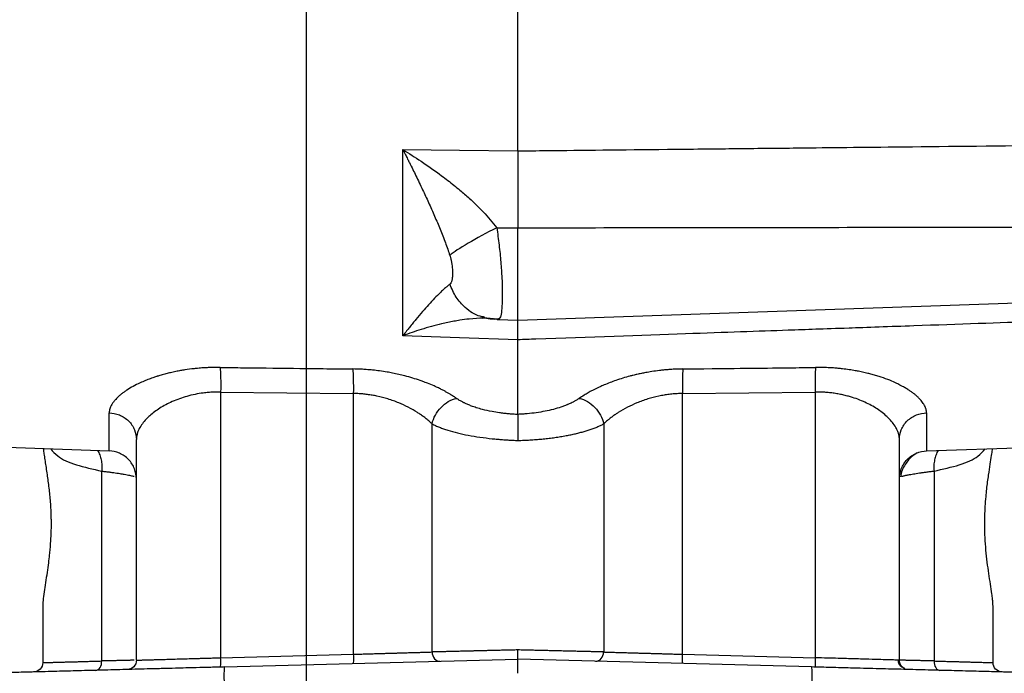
# Model space of a CAD drawing. Header units: inches. Extents: x 0.3 to 34.1, y 0.2 to 21.7.
# Tile 17 of 28: x 19.1 to 24.4, y 5 to 8.5. Entities that reach past the tile are written whole.
import ezdxf

# ---------------------------------------------------------------- set-up
doc = ezdxf.new("R2010")
doc.units = ezdxf.units.IN
doc.header["$MEASUREMENT"] = 0
doc.layers.add('SLD-0', color=7, linetype='Continuous', lineweight=25)
doc.styles.add('SLDTEXTSTYLE0', font='TXT', dxfattribs={"width": 0.75})
doc.dimstyles.new('SLDDIMSTYLE0', dxfattribs={"dimtxt": 0.125, "dimasz": 0.13, "dimexe": 0, "dimexo": 0.0625, "dimgap": 0.03125, "dimtad": 0, "dimtih": 1, "dimtoh": 1, "dimlfac": 0.8, "dimrnd": 1e-09, "dimzin": 12, "dimdsep": 46, "dimtxsty": 'SLDTEXTSTYLE0', "dimsah": 1, "dimcen": 0.09, "dimadec": 0, "dimazin": 3, "dimtfac": 1, "dimtofl": 0, "dimtmove": 0, "dimatfit": 3, "dimfxl": 1, "dimfrac": 2, "dimtolj": 1, "dimtzin": 12, "dimarcsym": 0})
doc.dimstyles.new('SLDDIMSTYLE1', dxfattribs={"dimtxt": 0.125, "dimasz": 0.13, "dimexe": 0, "dimexo": 0.0625, "dimgap": 0.03125, "dimtad": 0, "dimtih": 1, "dimtoh": 1, "dimlfac": 0.8, "dimrnd": 1e-09, "dimzin": 4, "dimdsep": 46, "dimtxsty": 'SLDTEXTSTYLE0', "dimsah": 1, "dimcen": 0.09, "dimadec": 0, "dimazin": 1, "dimtfac": 1, "dimtofl": 0, "dimtmove": 0, "dimatfit": 3, "dimfxl": 1, "dimfrac": 2, "dimtolj": 1, "dimtzin": 12, "dimarcsym": 0})

# ---------------------------------------------------------------- blocks, each defined once
blk = doc.blocks.new('_D_9')
at = {"layer": 'SLD-0'}
for p, q in [((21.8527, 13.8036), (27.7719, 13.8036)), ((27.6469, 13.8036), (27.6469, 9.1507)), ((27.3929, 9.1253), (27.3548, 9.1253)), ((27.3548, 9.1253), (27.3548, 8.9269)), ((27.9009, 9.1253), (27.9389, 9.1253)), ((27.9389, 9.1253), (27.9389, 8.9269)), ((27.3548, 8.9269), (27.3929, 8.9269)), ((27.9389, 8.9269), (27.9009, 8.9269)), ((27.6469, 4.6728), (27.6469, 8.7399)), ((23.422, 4.6728), (27.7719, 4.6728))]:
    blk.add_line(p, q, dxfattribs=at)
for points in [[(27.6469, 13.8036), (27.6269, 13.6736), (27.6669, 13.6736)], [(27.6469, 4.6728), (27.6669, 4.8028), (27.6269, 4.8028)]]:
    blk.add_solid(points, dxfattribs=at)
at = {"layer": 'SLD-0', "char_height": 0.125, "attachment_point": 1, "style": 'SLDTEXTSTYLE0'}
for s, insert in [('185.54', (27.3929, 9.088)), ('7.30', (27.4852, 8.901))]:
    blk.add_mtext(s, dxfattribs=dict(at, insert=insert))
blk = doc.blocks.new('_D_10')
at = {"layer": 'SLD-0'}
for p, q in [((21.8527, 13.8036), (28.7167, 13.8036)), ((28.5917, 13.8036), (28.5917, 9.1507)), ((28.3378, 9.1253), (28.2997, 9.1253)), ((28.2997, 9.1253), (28.2997, 8.9269)), ((28.8457, 9.1253), (28.8838, 9.1253)), ((28.8838, 9.1253), (28.8838, 8.9269)), ((28.2997, 8.9269), (28.3378, 8.9269)), ((28.8838, 8.9269), (28.8457, 8.9269)), ((28.5917, 3.1228), (28.5917, 8.7399)), ((21.0715, 3.1228), (28.7167, 3.1228))]:
    blk.add_line(p, q, dxfattribs=at)
for points in [[(28.5917, 13.8036), (28.5717, 13.6736), (28.6117, 13.6736)], [(28.5917, 3.1228), (28.6117, 3.2528), (28.5717, 3.2528)]]:
    blk.add_solid(points, dxfattribs=at)
at = {"layer": 'SLD-0', "char_height": 0.125, "attachment_point": 1, "style": 'SLDTEXTSTYLE0'}
for s, insert in [('217.03', (28.3378, 9.088)), ('8.54', (28.4301, 8.901))]:
    blk.add_mtext(s, dxfattribs=dict(at, insert=insert))

msp = doc.modelspace()

# ---------------------------------------------------------------- linework, layer by layer
at = {"color": 7, "linetype": 'Continuous', "lineweight": 25}
for p, q in [((21.8027, 7.7831), (21.8027, 12.124)), ((21.1886, 6.7952), (21.1886, 7.7897)), ((21.1886, 7.7897), (21.4902, 7.7864)), ((21.4902, 7.7864), (21.8027, 7.7831)), ((21.6899, 7.3722), (21.8027, 7.372)), ((21.8027, 6.8776), (21.8027, 7.372)), ((21.8027, 6.8776), (24.6334, 6.9765)), ((21.6161, 6.8886), (21.6246, 6.8901)), ((21.6499, 6.8875), (21.6173, 6.8887)), ((21.6241, 6.8907), (21.6232, 6.8919)), ((21.6961, 6.8813), (21.8027, 6.8776)), ((21.7037, 6.8881), (21.6962, 6.8813)), ((21.4902, 6.7846), (21.1886, 6.7952)), ((21.8027, 6.7737), (21.4902, 6.7846)), ((20.2154, 6.4943), (20.9239, 6.4865)), ((20.2154, 6.4943), (20.2154, 5.0743)), ((20.9239, 6.4865), (20.9239, 5.0929)), ((22.6816, 6.4865), (23.3901, 6.4943)), ((22.6816, 5.0929), (22.6816, 6.4865)), ((23.3901, 6.4943), (23.3901, 5.0743)), ((19.6205, 6.1798), (19.6205, 6.3833)), ((23.985, 6.3833), (23.985, 6.1798)), ((21.3445, 5.105), (21.3445, 6.3241)), ((22.261, 6.3241), (22.261, 5.105)), ((17.3757, 6.2582), (19.6205, 6.1798)), ((19.7652, 5.0613), (19.7652, 6.2414)), ((23.8402, 5.0613), (23.8402, 6.2414)), ((23.985, 6.1798), (24.6334, 6.2024)), ((19.5804, 5.0569), (19.5804, 6.0719)), ((24.0251, 6.0719), (24.0251, 5.0569)), ((19.2652, 5.3506), (19.2652, 5.0482)), ((24.3402, 5.0482), (24.3402, 5.3507)), ((19.2651, 5.3033), (19.2652, 5.3034)), ((24.3402, 5.3034), (24.3404, 5.3033)), ((20.2154, 5.0743), (20.9239, 5.0929)), ((20.2354, 5.0249), (21.8027, 5.0659)), ((23.37, 5.0249), (21.8027, 5.0659)), ((22.6816, 5.0929), (23.3901, 5.0743)), ((23.8402, 5.0613), (23.8348, 5.0615))]:
    msp.add_line(p, q, dxfattribs=at)
at = {"color": 8, "linetype": 'Continuous', "lineweight": 25}
msp.add_line((21.6899, 6.8836), (21.6791, 6.8855), dxfattribs=at)
at = {"color": 7, "linetype": 'Continuous', "lineweight": 25}
for points, knots in [([(21.1886, 7.7897), (21.1933, 7.7806), (21.2017, 7.7639), (21.2134, 7.7409), (21.2265, 7.7146), (21.2412, 7.685), (21.2649, 7.6368), (21.2928, 7.5785), (21.3262, 7.5064), (21.3572, 7.4366), (21.3826, 7.3764), (21.4015, 7.329), (21.4152, 7.2931), (21.4278, 7.2586), (21.4355, 7.2358), (21.4393, 7.2247)], [0, 0, 0, 0, 0.05204, 0.095877, 0.131511, 0.200819, 0.262906, 0.400576, 0.521414, 0.651572, 0.768729, 0.831202, 0.890559, 0.946818, 1, 1, 1, 1]), ([(21.1886, 7.7897), (21.2211, 7.7698), (21.2536, 7.7491), (21.3228, 7.7029), (21.3594, 7.6773), (21.4176, 7.6339), (21.4397, 7.6169), (21.4721, 7.5908), (21.4828, 7.582), (21.5102, 7.5589), (21.5268, 7.5444), (21.5688, 7.5062), (21.5938, 7.4819), (21.6436, 7.4294), (21.668, 7.4011), (21.6899, 7.3722)], [-1.669903, -1.669903, -1.669903, -1.669903, -1.37767, -1.37767, -1.04369, -1.04369, -0.834952, -0.834952, -0.730583, -0.730583, -0.563592, -0.563592, -0.296408, -0.296408, 0, 0, 0, 0]), ([(21.8027, 7.7831), (21.8533, 7.7836), (21.9051, 7.7842), (22.1385, 7.7867), (22.3605, 7.7891), (22.7213, 7.7929), (22.86, 7.7944), (23.0855, 7.7968), (23.1723, 7.7977), (23.4324, 7.8004), (23.6059, 7.8023), (24.0569, 7.807), (24.3344, 7.8099), (24.6242, 7.8129), (24.6288, 7.813), (24.6334, 7.813)], [-8.489041, -8.489041, -8.489041, -8.489041, -8.176349, -8.176349, -7.118247, -7.118247, -6.589195, -6.589195, -5.742713, -5.742713, -4.388342, -4.388342, -2.885837, -2.885837, -2.861615, -2.861615, -2.861615, -2.861615]), ([(21.8027, 7.7831), (21.8027, 7.7781), (21.8027, 7.7681), (21.8027, 7.7527), (21.8027, 7.7371), (21.8027, 7.7213), (21.8027, 7.7052), (21.8027, 7.6888), (21.8027, 7.6723), (21.8027, 7.6555), (21.8027, 7.6386), (21.8027, 7.6215), (21.8027, 7.6042), (21.8027, 7.5868), (21.8027, 7.5693), (21.8027, 7.5516), (21.8027, 7.5339), (21.8027, 7.516), (21.8027, 7.4981), (21.8027, 7.4801), (21.8027, 7.4621), (21.8027, 7.4441), (21.8027, 7.426), (21.8027, 7.408), (21.8027, 7.39), (21.8027, 7.378), (21.8027, 7.372)], [0, 0, 0, 0, 0.041668, 0.083337, 0.125005, 0.166674, 0.208344, 0.250013, 0.291682, 0.33335, 0.375017, 0.416682, 0.458345, 0.500008, 0.541671, 0.583334, 0.624999, 0.666665, 0.708332, 0.749999, 0.791667, 0.833335, 0.875002, 0.916668, 0.958334, 1, 1, 1, 1]), ([(21.6899, 7.3722), (21.6354, 7.3449), (21.5815, 7.3158), (21.4931, 7.2637), (21.4585, 7.2408), (21.4393, 7.2247)], [0, 0, 0, 0, 0.5, 0.5, 1, 1, 1, 1]), ([(21.8027, 7.372), (22.0479, 7.3724), (22.5322, 7.3733), (23.2492, 7.3743), (23.9475, 7.375), (24.4068, 7.3752), (24.6334, 7.3753)], [0, 0, 0, 0, 0.259892, 0.51319, 0.759892, 1, 1, 1, 1]), ([(21.4393, 7.2247), (21.44, 7.2224), (21.4415, 7.2178), (21.4435, 7.2107), (21.4453, 7.2035), (21.4469, 7.1961), (21.4483, 7.1886), (21.4498, 7.1795), (21.4512, 7.169), (21.4525, 7.1573), (21.4533, 7.1458), (21.4539, 7.1308), (21.4536, 7.1136), (21.4519, 7.0989), (21.4497, 7.0888), (21.4477, 7.0826), (21.4454, 7.0773), (21.4434, 7.0746), (21.4424, 7.0732)], [0, 0, 0, 0, 0.034106, 0.069301, 0.105715, 0.143465, 0.182656, 0.22338, 0.287438, 0.353577, 0.421831, 0.490334, 0.627608, 0.763106, 0.826478, 0.886876, 0.944602, 1, 1, 1, 1]), ([(21.4393, 7.0703), (21.4372, 7.0687), (21.4329, 7.0655), (21.4261, 7.0601), (21.419, 7.0541), (21.4115, 7.0476), (21.4036, 7.0405), (21.3954, 7.0328), (21.3804, 7.0184), (21.3572, 6.995), (21.3262, 6.9615), (21.2928, 6.9237), (21.2649, 6.8906), (21.2412, 6.8618), (21.2247, 6.8412), (21.2069, 6.8188), (21.1953, 6.8038), (21.1886, 6.7952)], [0, 0, 0, 0, 0.030015, 0.061031, 0.093053, 0.126085, 0.160131, 0.195194, 0.231277, 0.34843, 0.47859, 0.599424, 0.737096, 0.79918, 0.868491, 0.925015, 1, 1, 1, 1]), ([(21.4424, 7.0732), (21.4419, 7.0727), (21.4409, 7.0716), (21.4398, 7.0707), (21.4393, 7.0703)], [0, 0, 0, 0, 0.50893, 1, 1, 1, 1]), ([(21.6899, 6.8836), (21.668, 6.8872), (21.6436, 6.8887), (21.5938, 6.8885), (21.5688, 6.887), (21.5268, 6.8826), (21.5102, 6.8804), (21.4828, 6.8762), (21.4721, 6.8744), (21.4397, 6.8685), (21.4176, 6.8639), (21.3594, 6.8502), (21.3228, 6.8402), (21.2536, 6.8186), (21.2211, 6.8074), (21.1886, 6.7952)], [-0.001686, -0.001686, -0.001686, -0.001686, 0.294721, 0.294721, 0.561906, 0.561906, 0.728896, 0.728896, 0.833265, 0.833265, 1.042003, 1.042003, 1.375984, 1.375984, 1.668217, 1.668217, 1.668217, 1.668217]), ([(21.6238, 6.8918), (21.6379, 6.8889), (21.6675, 6.8829), (21.6931, 6.8852), (21.7065, 6.8864)], [0, 0, 0, 0, 0.479904, 1, 1, 1, 1]), ([(21.6899, 6.8836), (21.6907, 6.8832), (21.6921, 6.8823), (21.6942, 6.8815), (21.6955, 6.8814), (21.6962, 6.8813)], [0, 0, 0, 0, 0.330677, 0.664007, 1, 1, 1, 1]), ([(21.8027, 6.7737), (21.8027, 6.7926), (21.8027, 6.8305), (21.8027, 6.8646), (21.8027, 6.8815), (21.8027, 6.8805), (21.8027, 6.8802)], [0, 0, 0, 0, 0.306911, 0.613799, 0.920683, 1, 1, 1, 1]), ([(24.6334, 6.8731), (24.6091, 6.8722), (24.5845, 6.8714), (24.3795, 6.8641), (24.1575, 6.8563), (23.7967, 6.8436), (23.6579, 6.8387), (23.4324, 6.8308), (23.3457, 6.8278), (23.0855, 6.8186), (22.9121, 6.8125), (22.4611, 6.7967), (22.1835, 6.787), (21.8673, 6.776), (21.8353, 6.7748), (21.8027, 6.7737)], [-8.633626, -8.633626, -8.633626, -8.633626, -8.487426, -8.487426, -7.429312, -7.429312, -6.900255, -6.900255, -6.053764, -6.053764, -4.699378, -4.699378, -3.196856, -3.196856, -3.028142, -3.028142, -3.028142, -3.028142]), ([(20.2128, 6.6258), (20.208, 6.6258), (20.1978, 6.6259), (20.1814, 6.6258), (20.1628, 6.6254), (20.1431, 6.6246), (20.1245, 6.6235), (20.1077, 6.6223), (20.0912, 6.6209), (20.063, 6.6181), (20.0324, 6.614), (20.0001, 6.6086), (19.9745, 6.6038), (19.9485, 6.5981), (19.9222, 6.5917), (19.9016, 6.5859), (19.8865, 6.5814), (19.8783, 6.5788), (19.8674, 6.5753), (19.8504, 6.5696), (19.8306, 6.5623), (19.8079, 6.5533), (19.7805, 6.5414), (19.7469, 6.5246), (19.7193, 6.5081), (19.7021, 6.4962), (19.6928, 6.4894), (19.6869, 6.4847), (19.681, 6.4799), (19.6728, 6.473), (19.6637, 6.4646), (19.6534, 6.4539), (19.6443, 6.4432), (19.6367, 6.4323), (19.6311, 6.4228), (19.6269, 6.414), (19.6235, 6.4046), (19.621, 6.3941), (19.6206, 6.387), (19.6205, 6.3833)], [0, 0, 0, 0, 0.014823, 0.031678, 0.050879, 0.072901, 0.093518, 0.109545, 0.126326, 0.146003, 0.200517, 0.226387, 0.25484, 0.288326, 0.318101, 0.349719, 0.365498, 0.376128, 0.381256, 0.408426, 0.4441, 0.464211, 0.506699, 0.569067, 0.63121, 0.662198, 0.677535, 0.693126, 0.703986, 0.720652, 0.754818, 0.779866, 0.816318, 0.851853, 0.877656, 0.903144, 0.932055, 0.964367, 1, 1, 1, 1]), ([(20.2128, 6.6258), (20.2578, 6.6252), (20.2996, 6.6247), (20.4549, 6.6229), (20.5473, 6.6218), (20.6974, 6.6201), (20.7552, 6.6194), (20.849, 6.6183), (20.8851, 6.6179), (20.9213, 6.6175)], [1.292114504, 1.292114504, 1.292114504, 1.292114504, 1.292694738, 1.292694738, 1.294648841, 1.294648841, 1.297775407, 1.297775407, 1.301243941, 1.301243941, 1.301243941, 1.301243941]), ([(20.2128, 6.6258), (20.2138, 6.6129), (20.2155, 6.5744), (20.2157, 6.521), (20.2154, 6.4943)], [-0.9999995, -0.9999995, -0.9999995, -0.9999995, -0.5, 0.0000003, 0.0000003, 0.0000003, 0.0000003]), ([(22.6842, 6.6175), (22.7254, 6.618), (22.7635, 6.6184), (22.9186, 6.6202), (23.0126, 6.6213), (23.1653, 6.6231), (23.224, 6.6238), (23.3194, 6.6249), (23.356, 6.6253), (23.3927, 6.6258)], [1.29459647, 1.29459647, 1.29459647, 1.29459647, 1.295133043, 1.295133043, 1.297121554, 1.297121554, 1.30030317, 1.30030317, 1.303832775, 1.303832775, 1.303832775, 1.303832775]), ([(23.985, 6.3833), (23.985, 6.3848), (23.9849, 6.388), (23.9844, 6.3932), (23.9833, 6.3992), (23.9816, 6.4056), (23.9794, 6.4117), (23.9762, 6.4193), (23.9698, 6.4313), (23.9605, 6.4444), (23.95, 6.4562), (23.9418, 6.4649), (23.9315, 6.4744), (23.919, 6.4847), (23.9078, 6.493), (23.8982, 6.4997), (23.8913, 6.5041), (23.884, 6.5087), (23.8734, 6.5153), (23.8595, 6.5233), (23.8407, 6.5334), (23.8149, 6.5459), (23.7783, 6.5615), (23.7399, 6.5751), (23.7114, 6.5838), (23.6946, 6.5885), (23.683, 6.5915), (23.6708, 6.5945), (23.6532, 6.5988), (23.6307, 6.6036), (23.6021, 6.609), (23.5714, 6.614), (23.5409, 6.618), (23.5129, 6.6209), (23.4874, 6.623), (23.4588, 6.6247), (23.4269, 6.6259), (23.4044, 6.6258), (23.3927, 6.6258)], [0, 0, 0, 0, 0.014602, 0.030922, 0.049253, 0.070027, 0.090059, 0.105295, 0.140389, 0.200031, 0.221983, 0.245851, 0.276808, 0.307623, 0.338649, 0.353835, 0.369721, 0.380587, 0.397258, 0.431972, 0.456039, 0.494381, 0.556975, 0.61985, 0.651434, 0.667159, 0.683067, 0.6943, 0.711601, 0.746393, 0.773051, 0.809765, 0.849217, 0.873146, 0.900102, 0.930255, 0.963578, 1, 1, 1, 1]), ([(21.4747, 6.4606), (21.4724, 6.4622), (21.4673, 6.4657), (21.4587, 6.4714), (21.4476, 6.4784), (21.4346, 6.4863), (21.4206, 6.4943), (21.4056, 6.5024), (21.3883, 6.5113), (21.3709, 6.5196), (21.3481, 6.53), (21.3281, 6.5383), (21.3095, 6.5455), (21.2968, 6.5502), (21.2749, 6.5581), (21.2414, 6.569), (21.2027, 6.5799), (21.1664, 6.5887), (21.1348, 6.5954), (21.1007, 6.6017), (21.0654, 6.6071), (21.0281, 6.6115), (20.9954, 6.6144), (20.96, 6.6166), (20.9361, 6.6172), (20.9213, 6.6175)], [0, 0, 0, 0, 0.019905, 0.042994, 0.070131, 0.107305, 0.140762, 0.171675, 0.211793, 0.256598, 0.282945, 0.353993, 0.3748, 0.389593, 0.425213, 0.496652, 0.568346, 0.622624, 0.675982, 0.721022, 0.784076, 0.84026, 0.892133, 0.93289, 1, 1, 1, 1]), ([(22.6842, 6.6175), (22.6803, 6.6174), (22.672, 6.6173), (22.6585, 6.6169), (22.6405, 6.6162), (22.6205, 6.6151), (22.6027, 6.6137), (22.59, 6.6126), (22.5768, 6.6113), (22.5525, 6.6087), (22.5207, 6.6043), (22.4884, 6.5988), (22.4621, 6.5937), (22.4435, 6.5896), (22.4284, 6.586), (22.4157, 6.583), (22.3935, 6.5773), (22.3627, 6.5685), (22.3275, 6.5571), (22.2938, 6.5449), (22.2691, 6.5349), (22.2486, 6.5259), (22.2287, 6.5169), (22.2081, 6.5067), (22.1901, 6.4971), (22.1738, 6.488), (22.1538, 6.4761), (22.139, 6.4661), (22.1308, 6.4606)], [0, 0, 0, 0, 0.017486, 0.037611, 0.060921, 0.098609, 0.128168, 0.141823, 0.156155, 0.188185, 0.252974, 0.303172, 0.339771, 0.378602, 0.393382, 0.413947, 0.441423, 0.504254, 0.571876, 0.629374, 0.691454, 0.716179, 0.753463, 0.815374, 0.851083, 0.877148, 0.931828, 1, 1, 1, 1]), ([(22.6842, 6.6175), (22.6831, 6.6046), (22.6815, 6.5661), (22.6813, 6.5131), (22.6816, 6.4865)], [-1.000001, -1.000001, -1.000001, -1.000001, -0.500002, -0.000001, -0.000001, -0.000001, -0.000001]), ([(20.2154, 6.4943), (20.2109, 6.4943), (20.2021, 6.4944), (20.1888, 6.4942), (20.1755, 6.4937), (20.1622, 6.493), (20.149, 6.4919), (20.1358, 6.4906), (20.1121, 6.4878), (20.078, 6.4821), (20.0356, 6.4719), (19.9948, 6.4589), (19.9442, 6.4387), (19.8879, 6.4085), (19.8445, 6.3757), (19.8155, 6.3476), (19.796, 6.3245), (19.7818, 6.3021), (19.7731, 6.2828), (19.7684, 6.2678), (19.7657, 6.2541), (19.7654, 6.2455), (19.7652, 6.2414)], [0, 0, 0, 0, 0.017274, 0.03459, 0.051957, 0.069381, 0.08687, 0.104429, 0.122067, 0.182284, 0.24473, 0.305065, 0.36888, 0.494197, 0.620531, 0.675241, 0.747306, 0.825901, 0.873912, 0.919552, 0.96158, 1, 1, 1, 1]), ([(21.3445, 6.3241), (21.3416, 6.3268), (21.336, 6.3321), (21.3271, 6.3399), (21.3183, 6.3473), (21.3095, 6.3543), (21.3007, 6.3611), (21.292, 6.3674), (21.2835, 6.3735), (21.2751, 6.3792), (21.2541, 6.3928), (21.2196, 6.4127), (21.1666, 6.4374), (21.1105, 6.4577), (21.0618, 6.4703), (21.0248, 6.4774), (20.9994, 6.4812), (20.9741, 6.484), (20.9489, 6.4859), (20.9322, 6.4863), (20.9239, 6.4865)], [0, 0, 0, 0, 0.033188, 0.065178, 0.095971, 0.125567, 0.153967, 0.181172, 0.207182, 0.231997, 0.255619, 0.388125, 0.507925, 0.635995, 0.755988, 0.806056, 0.855423, 0.904157, 0.952325, 1, 1, 1, 1]), ([(22.6816, 6.4865), (22.6769, 6.4865), (22.6676, 6.4863), (22.6536, 6.4856), (22.6395, 6.4846), (22.6254, 6.4834), (22.6113, 6.4818), (22.5972, 6.4799), (22.5831, 6.4777), (22.569, 6.4752), (22.5396, 6.4693), (22.4945, 6.4575), (22.4385, 6.4373), (22.3855, 6.4126), (22.3486, 6.3912), (22.3231, 6.3743), (22.3077, 6.3634), (22.292, 6.3513), (22.2761, 6.3381), (22.2661, 6.3289), (22.261, 6.3241)], [0, 0, 0, 0, 0.026692, 0.05349, 0.080406, 0.107453, 0.134642, 0.161986, 0.189497, 0.217187, 0.245066, 0.364836, 0.492973, 0.61278, 0.745175, 0.788398, 0.835488, 0.88645, 0.941287, 1, 1, 1, 1]), ([(23.8402, 6.2414), (23.8402, 6.2435), (23.8401, 6.2476), (23.8395, 6.2541), (23.8384, 6.2608), (23.8369, 6.2678), (23.8348, 6.2751), (23.8311, 6.2855), (23.8235, 6.3023), (23.8092, 6.3248), (23.7897, 6.3478), (23.7674, 6.3694), (23.7433, 6.389), (23.7143, 6.409), (23.6829, 6.4271), (23.6476, 6.4442), (23.61, 6.4591), (23.5748, 6.4702), (23.5443, 6.4779), (23.5187, 6.4833), (23.493, 6.4876), (23.4672, 6.4909), (23.4414, 6.4931), (23.4157, 6.4944), (23.3986, 6.4943), (23.3901, 6.4943)], [0, 0, 0, 0, 0.019231, 0.039205, 0.059921, 0.08138, 0.103583, 0.126529, 0.175434, 0.253305, 0.32554, 0.38031, 0.447346, 0.506818, 0.571873, 0.632269, 0.695902, 0.756465, 0.793134, 0.829101, 0.86441, 0.899106, 0.933236, 0.96685, 1, 1, 1, 1]), ([(21.8027, 6.3743), (21.7983, 6.3745), (21.7897, 6.3749), (21.7767, 6.3756), (21.764, 6.3765), (21.7516, 6.3776), (21.7394, 6.3788), (21.7275, 6.3801), (21.7159, 6.3815), (21.6948, 6.3844), (21.66, 6.3902), (21.6184, 6.3995), (21.5822, 6.4099), (21.5564, 6.4188), (21.536, 6.427), (21.5229, 6.433), (21.5147, 6.4371), (21.5093, 6.4398), (21.5003, 6.4446), (21.4879, 6.4517), (21.4791, 6.4576), (21.4747, 6.4606)], [0, 0, 0, 0, 0.033206, 0.066027, 0.098418, 0.130336, 0.161736, 0.192577, 0.222821, 0.252432, 0.358876, 0.50343, 0.605242, 0.68783, 0.75326, 0.815308, 0.830786, 0.846248, 0.877127, 0.938217, 1, 1, 1, 1]), ([(22.1308, 6.4606), (22.1282, 6.4588), (22.1234, 6.4555), (22.116, 6.451), (22.1092, 6.4469), (22.1032, 6.4436), (22.0959, 6.4397), (22.0873, 6.4354), (22.0779, 6.431), (22.0712, 6.4281), (22.0661, 6.4259), (22.06, 6.4236), (22.0489, 6.4192), (22.0267, 6.4114), (21.9789, 6.3974), (21.9176, 6.3853), (21.8609, 6.3788), (21.832, 6.3765), (21.8153, 6.3755), (21.8069, 6.3751), (21.8027, 6.3749)], [0, 0, 0, 0, 0.035786, 0.06841, 0.097564, 0.123133, 0.142436, 0.185166, 0.22353, 0.247357, 0.257811, 0.278482, 0.309605, 0.371864, 0.496706, 0.747135, 0.87315, 0.936353, 0.968082, 1, 1, 1, 1]), ([(19.6205, 6.3833), (19.6378, 6.3827), (19.6564, 6.3791), (19.6921, 6.3647), (19.7091, 6.3538), (19.7372, 6.3263), (19.7481, 6.3098), (19.7621, 6.2755), (19.7652, 6.2579), (19.7652, 6.2414)], [0, 0, 0, 0, 0.25, 0.25, 0.5, 0.5, 0.75, 0.75, 1, 1, 1, 1]), ([(21.8027, 6.3749), (21.8027, 6.3738), (21.8027, 6.3712), (21.8027, 6.3661), (21.8027, 6.359), (21.8027, 6.3494), (21.8027, 6.3368), (21.8027, 6.3257), (21.8027, 6.3174), (21.8027, 6.3123), (21.8028, 6.3053), (21.8028, 6.296), (21.8028, 6.2844), (21.8028, 6.2703), (21.8028, 6.2538), (21.8028, 6.2418), (21.8028, 6.2354)], [0, 0, 0, 0, 0.050763, 0.114282, 0.190561, 0.279573, 0.381239, 0.495443, 0.516596, 0.54976, 0.594925, 0.652081, 0.721213, 0.802284, 0.895233, 1, 1, 1, 1]), ([(23.8402, 6.2414), (23.8402, 6.2579), (23.8433, 6.2755), (23.8573, 6.3098), (23.8683, 6.3263), (23.8964, 6.3538), (23.9134, 6.3647), (23.9491, 6.3791), (23.9676, 6.3827), (23.985, 6.3833)], [0, 0, 0, 0, 0.25, 0.25, 0.5, 0.5, 0.75, 0.75, 1, 1, 1, 1]), ([(21.3445, 6.3241), (21.3476, 6.3226), (21.3537, 6.3194), (21.3634, 6.3148), (21.3734, 6.3104), (21.3838, 6.306), (21.3945, 6.3019), (21.4055, 6.2978), (21.4169, 6.2939), (21.4408, 6.2862), (21.4797, 6.2755), (21.5373, 6.2632), (21.5997, 6.2529), (21.6526, 6.2463), (21.6934, 6.2423), (21.7208, 6.24), (21.7482, 6.238), (21.7755, 6.2365), (21.7937, 6.2358), (21.8028, 6.2354)], [0, 0, 0, 0, 0.031108, 0.06206, 0.092857, 0.1235, 0.153993, 0.184335, 0.214529, 0.244576, 0.369418, 0.494679, 0.62167, 0.748344, 0.799632, 0.850433, 0.900755, 0.950608, 1, 1, 1, 1]), ([(21.8028, 6.2354), (21.8081, 6.2355), (21.8188, 6.2359), (21.8348, 6.2365), (21.8508, 6.2373), (21.8668, 6.2382), (21.8828, 6.2392), (21.8987, 6.2404), (21.9146, 6.2417), (21.9304, 6.2432), (21.9462, 6.2448), (21.9618, 6.2465), (21.9773, 6.2484), (21.9927, 6.2504), (22.008, 6.2526), (22.0231, 6.2549), (22.038, 6.2573), (22.0527, 6.2599), (22.0709, 6.2632), (22.0923, 6.2676), (22.1165, 6.2731), (22.14, 6.279), (22.1627, 6.2854), (22.1846, 6.2923), (22.2054, 6.2996), (22.2252, 6.3073), (22.2439, 6.3155), (22.2553, 6.3212), (22.261, 6.3241)], [0, 0, 0, 0, 0.0290859, 0.058233, 0.0874434, 0.1167191, 0.1460623, 0.175475, 0.2049594, 0.2345175, 0.2641512, 0.2938627, 0.323654, 0.3535269, 0.3834836, 0.4135259, 0.4436558, 0.4738753, 0.5041861, 0.5572549, 0.6108065, 0.6648511, 0.7193983, 0.7744578, 0.8300388, 0.8861504, 0.9428013, 1, 1, 1, 1]), ([(19.268, 6.1921), (19.2683, 6.1892), (19.2694, 6.1782), (19.2726, 6.156), (19.2772, 6.1252), (19.2827, 6.0904), (19.2898, 6.0435), (19.2981, 5.9826), (19.3044, 5.9187), (19.3077, 5.8659), (19.3089, 5.8348), (19.3093, 5.8147), (19.3094, 5.8065), (19.3094, 5.7992), (19.3094, 5.783), (19.3094, 5.757), (19.308, 5.7221), (19.3058, 5.6884), (19.3034, 5.6552), (19.3, 5.6196), (19.295, 5.5774), (19.288, 5.527), (19.2799, 5.4745), (19.2719, 5.4234), (19.2673, 5.3876), (19.2655, 5.3638), (19.2653, 5.3549), (19.2652, 5.3506)], [0, 0, 0, 0, 0.0153141, 0.0571261, 0.1022255, 0.1467761, 0.1921861, 0.2709042, 0.3481078, 0.3883625, 0.42788, 0.439288, 0.4470169, 0.45194, 0.4605376, 0.4940618, 0.5275912, 0.5627283, 0.5946063, 0.627277, 0.6720955, 0.7290078, 0.7965195, 0.8640104, 0.9399822, 0.9715928, 1, 1, 1, 1]), ([(19.7652, 6.0299), (19.7652, 6.0472), (19.7621, 6.0659), (19.7481, 6.1021), (19.7372, 6.1195), (19.7091, 6.1486), (19.6921, 6.1601), (19.6564, 6.1754), (19.6378, 6.1792), (19.6205, 6.1798)], [0, 0, 0, 0, 0.25, 0.25, 0.5, 0.5, 0.75, 0.75, 1, 1, 1, 1]), ([(23.8402, 6.0299), (23.8402, 6.0472), (23.8433, 6.0659), (23.8573, 6.1021), (23.8683, 6.1195), (23.8964, 6.1486), (23.9134, 6.1601), (23.9491, 6.1754), (23.9676, 6.1792), (23.985, 6.1798)], [0, 0, 0, 0, 0.25, 0.25, 0.5, 0.5, 0.75, 0.75, 1, 1, 1, 1]), ([(23.9347, 6.1686), (23.9268, 6.1635), (23.9013, 6.1472), (23.8741, 6.1142), (23.8529, 6.0756), (23.8483, 6.0533), (23.8459, 6.0414)], [0, 0, 0, 0, 0.161194, 0.519899, 0.743473, 1, 1, 1, 1]), ([(24.3402, 5.3507), (24.3401, 5.3561), (24.3399, 5.3675), (24.3379, 5.3891), (24.3339, 5.4213), (24.327, 5.4657), (24.318, 5.5232), (24.3095, 5.5842), (24.3023, 5.6485), (24.2974, 5.7163), (24.2958, 5.7781), (24.2963, 5.8343), (24.2987, 5.8842), (24.3023, 5.9321), (24.3069, 5.9757), (24.3116, 6.0142), (24.318, 6.0593), (24.3255, 6.1081), (24.3323, 6.1517), (24.3362, 6.1791), (24.3372, 6.1898), (24.3374, 6.1921)], [0, 0, 0, 0, 0.035507, 0.075448, 0.11918, 0.194005, 0.263499, 0.331754, 0.399091, 0.4652, 0.534229, 0.579039, 0.62842, 0.68102, 0.722901, 0.764146, 0.805081, 0.875975, 0.941298, 0.987321, 1, 1, 1, 1]), ([(20.9239, 5.0929), (20.9291, 5.093), (20.9393, 5.0933), (20.9545, 5.0938), (20.9693, 5.0942), (20.9836, 5.0946), (20.9975, 5.095), (21.0109, 5.0954), (21.0239, 5.0957), (21.0364, 5.0961), (21.0484, 5.0965), (21.0599, 5.0968), (21.071, 5.0971), (21.0816, 5.0974), (21.0917, 5.0977), (21.1013, 5.098), (21.1105, 5.0983), (21.1192, 5.0985), (21.1275, 5.0988), (21.1353, 5.099), (21.1426, 5.0992), (21.1496, 5.0994), (21.1561, 5.0996), (21.1702, 5.1), (21.1915, 5.1006), (21.2191, 5.1014), (21.2447, 5.1022), (21.2684, 5.1028), (21.2903, 5.1035), (21.3102, 5.104), (21.3284, 5.1046), (21.3392, 5.1049), (21.3445, 5.105)], [0, 0, 0, 0, 0.031704, 0.062553, 0.092547, 0.121687, 0.149972, 0.177403, 0.20398, 0.229701, 0.254569, 0.278581, 0.301739, 0.324043, 0.345492, 0.366086, 0.385826, 0.404711, 0.422742, 0.439918, 0.456239, 0.471706, 0.486319, 0.500076, 0.567921, 0.634236, 0.699021, 0.762276, 0.824001, 0.884197, 0.942863, 1, 1, 1, 1]), ([(21.8028, 5.116), (21.7971, 5.1158), (21.786, 5.1156), (21.7695, 5.1152), (21.7534, 5.1148), (21.7377, 5.1144), (21.7226, 5.1141), (21.7078, 5.1137), (21.6936, 5.1134), (21.6798, 5.113), (21.6665, 5.1127), (21.6536, 5.1124), (21.6413, 5.1121), (21.6294, 5.1118), (21.6179, 5.1116), (21.607, 5.1113), (21.5965, 5.1111), (21.5864, 5.1108), (21.5768, 5.1106), (21.5677, 5.1104), (21.559, 5.1102), (21.5507, 5.11), (21.5346, 5.1096), (21.5111, 5.109), (21.4814, 5.1083), (21.4537, 5.1076), (21.4279, 5.107), (21.4041, 5.1065), (21.3823, 5.1059), (21.3623, 5.1055), (21.3504, 5.1052), (21.3445, 5.105)], [0, 0, 0, 0, 0.031251, 0.061759, 0.091523, 0.120543, 0.148819, 0.176352, 0.203141, 0.229186, 0.254487, 0.279044, 0.302858, 0.325928, 0.348254, 0.369836, 0.390674, 0.410769, 0.43012, 0.448727, 0.46659, 0.483709, 0.500084, 0.567526, 0.633552, 0.698164, 0.761361, 0.823143, 0.88351, 0.942462, 1, 1, 1, 1]), ([(21.8027, 5.0659), (21.8027, 5.0659), (21.8027, 5.0659), (21.8027, 5.067), (21.8027, 5.0688), (21.8027, 5.0715), (21.8027, 5.0747), (21.8028, 5.0784), (21.8028, 5.0829), (21.8028, 5.0889), (21.8028, 5.0964), (21.8028, 5.1056), (21.8028, 5.1124), (21.8028, 5.116)], [0, 0, 0, 0, 0.0820933, 0.1641194, 0.2461434, 0.3280987, 0.4098885, 0.4753733, 0.5539268, 0.6456616, 0.7506693, 0.8688395, 1, 1, 1, 1]), ([(22.261, 5.105), (22.2579, 5.1051), (22.2517, 5.1053), (22.2418, 5.1055), (22.2313, 5.1058), (22.2204, 5.106), (22.2088, 5.1063), (22.1967, 5.1066), (22.1841, 5.1069), (22.1709, 5.1072), (22.1571, 5.1075), (22.1427, 5.1079), (22.1278, 5.1082), (22.1124, 5.1086), (22.0964, 5.109), (22.0798, 5.1094), (22.0628, 5.1098), (22.045, 5.1102), (22.0258, 5.1106), (22.0047, 5.1112), (21.9817, 5.1117), (21.9567, 5.1123), (21.9297, 5.1129), (21.9007, 5.1136), (21.8698, 5.1144), (21.8369, 5.1151), (21.8143, 5.1157), (21.8028, 5.116)], [0, 0, 0, 0, 0.030515, 0.0614327, 0.0927531, 0.1244762, 0.1566021, 0.1891307, 0.222062, 0.2553961, 0.289133, 0.3232726, 0.357815, 0.3927601, 0.4281081, 0.4638588, 0.5000124, 0.5359569, 0.5750248, 0.6172161, 0.6625306, 0.7109683, 0.7625291, 0.8172127, 0.8750192, 0.9359483, 1, 1, 1, 1]), ([(22.218, 5.0551), (22.229, 5.0548), (22.2401, 5.0602), (22.2559, 5.0787), (22.2606, 5.0918), (22.2607, 5.105)], [0, 0, 0, 0, 0.5, 0.5, 1, 1, 1, 1]), ([(22.261, 5.105), (22.2638, 5.105), (22.2694, 5.1048), (22.2784, 5.1045), (22.2878, 5.1043), (22.2978, 5.104), (22.3084, 5.1037), (22.3194, 5.1033), (22.3311, 5.103), (22.3432, 5.1027), (22.3559, 5.1023), (22.3691, 5.1019), (22.3829, 5.1015), (22.3972, 5.1011), (22.412, 5.1007), (22.4274, 5.1002), (22.442, 5.0998), (22.4563, 5.0994), (22.4706, 5.099), (22.4867, 5.0985), (22.5046, 5.098), (22.5243, 5.0974), (22.546, 5.0968), (22.5695, 5.0961), (22.5949, 5.0954), (22.6222, 5.0946), (22.6514, 5.0937), (22.6713, 5.0932), (22.6816, 5.0929)], [0, 0, 0, 0, 0.030285, 0.061006, 0.092161, 0.123752, 0.155778, 0.188239, 0.221135, 0.254467, 0.288233, 0.322435, 0.357073, 0.392145, 0.427653, 0.463597, 0.499975, 0.528371, 0.56018, 0.595401, 0.634034, 0.676079, 0.721537, 0.770406, 0.822687, 0.87838, 0.937485, 1, 1, 1, 1]), ([(19.2652, 5.0482), (19.2652, 5.0353), (19.26, 5.0225), (19.2421, 5.0041), (19.2294, 4.9986), (19.2165, 4.9982)], [0, 0, 0, 0, 0.5, 0.5, 1, 1, 1, 1]), ([(19.2652, 5.0482), (19.2653, 5.0482), (19.2654, 5.0482), (19.2662, 5.0482), (19.2674, 5.0483), (19.2692, 5.0483), (19.2715, 5.0484), (19.2742, 5.0484), (19.2775, 5.0485), (19.2813, 5.0486), (19.2857, 5.0488), (19.2905, 5.0489), (19.2959, 5.049), (19.3017, 5.0492), (19.3081, 5.0494), (19.315, 5.0496), (19.3224, 5.0498), (19.3302, 5.05), (19.3387, 5.0502), (19.3496, 5.0505), (19.3636, 5.0509), (19.3814, 5.0514), (19.4007, 5.0519), (19.4216, 5.0525), (19.444, 5.0531), (19.4681, 5.0538), (19.4938, 5.0545), (19.521, 5.0553), (19.5498, 5.056), (19.5701, 5.0566), (19.5804, 5.0569)], [0, 0, 0, 0, 0.027379, 0.054805, 0.082277, 0.109797, 0.137363, 0.164976, 0.192635, 0.220342, 0.248095, 0.275895, 0.303743, 0.331636, 0.359577, 0.387565, 0.415599, 0.443681, 0.471809, 0.499985, 0.547648, 0.595831, 0.644533, 0.693755, 0.743497, 0.793758, 0.844539, 0.89584, 0.94766, 1, 1, 1, 1]), ([(19.7652, 5.0613), (19.7652, 5.0484), (19.76, 5.0356), (19.7421, 5.0172), (19.7294, 5.0116), (19.7165, 5.0113)], [0, 0, 0, 0, 0.5, 0.5, 1, 1, 1, 1]), ([(19.7652, 5.0613), (19.7653, 5.0613), (19.7654, 5.0613), (19.7662, 5.0613), (19.7675, 5.0614), (19.7693, 5.0614), (19.7717, 5.0615), (19.7746, 5.0616), (19.778, 5.0617), (19.782, 5.0618), (19.7865, 5.0619), (19.7916, 5.0621), (19.7973, 5.0622), (19.8035, 5.0624), (19.8103, 5.0626), (19.8176, 5.0628), (19.8254, 5.063), (19.8338, 5.0633), (19.8428, 5.0635), (19.8523, 5.0638), (19.8624, 5.0641), (19.8729, 5.0644), (19.884, 5.0647), (19.9015, 5.0652), (19.9271, 5.066), (19.9629, 5.067), (20.0031, 5.0682), (20.038, 5.0692), (20.0659, 5.07), (20.0857, 5.0706), (20.1077, 5.0712), (20.1316, 5.0719), (20.1577, 5.0727), (20.1858, 5.0735), (20.2053, 5.074), (20.2154, 5.0743)], [0, 0, 0, 0, 0.021619, 0.043344, 0.065174, 0.08711, 0.109151, 0.131297, 0.153549, 0.175906, 0.198369, 0.220937, 0.24361, 0.26639, 0.289274, 0.312265, 0.33536, 0.358562, 0.381869, 0.405282, 0.4288, 0.452424, 0.476154, 0.49999, 0.560279, 0.623591, 0.689927, 0.759284, 0.786153, 0.815528, 0.84741, 0.881798, 0.918693, 0.958093, 1, 1, 1, 1]), ([(20.2141, 5.0243), (20.2147, 5.0244), (20.2153, 5.0297), (20.2158, 5.0483), (20.2157, 5.0612), (20.2154, 5.0743)], [0, 0, 0, 0, 0.5, 0.5, 1, 1, 1, 1]), ([(20.9239, 5.0929), (20.9242, 5.0798), (20.9243, 5.0668), (20.9238, 5.0483), (20.9233, 5.0429), (20.9226, 5.0429)], [0, 0, 0, 0, 0.5, 0.5, 1, 1, 1, 1]), ([(21.8027, 4.991), (21.8027, 4.993), (21.8027, 4.9969), (21.8027, 5.0028), (21.8027, 5.0086), (21.8027, 5.0143), (21.8027, 5.0198), (21.8027, 5.0252), (21.8027, 5.0303), (21.8027, 5.0352), (21.8027, 5.0398), (21.8027, 5.0452), (21.8027, 5.0513), (21.8027, 5.0574), (21.8027, 5.0621), (21.8027, 5.0653), (21.8027, 5.0657), (21.8027, 5.0659)], [0, 0, 0, 0, 0.050427, 0.100758, 0.150993, 0.201132, 0.251178, 0.301131, 0.350991, 0.400761, 0.450441, 0.500032, 0.590827, 0.686217, 0.786208, 0.890801, 1, 1, 1, 1]), ([(22.6829, 5.0429), (22.6822, 5.0429), (22.6817, 5.0483), (22.6812, 5.0668), (22.6812, 5.0798), (22.6816, 5.0929)], [0, 0, 0, 0, 0.5, 0.5, 1, 1, 1, 1]), ([(23.3901, 5.0743), (23.3897, 5.0612), (23.3897, 5.0483), (23.3902, 5.0297), (23.3907, 5.0244), (23.3914, 5.0243)], [0, 0, 0, 0, 0.5, 0.5, 1, 1, 1, 1]), ([(23.8698, 5.016), (23.8664, 5.0173), (23.8616, 5.0193), (23.8511, 5.0261), (23.8452, 5.0314), (23.8414, 5.0363), (23.8392, 5.0398), (23.8375, 5.0436), (23.8364, 5.0474), (23.8359, 5.0512), (23.8358, 5.0566), (23.8365, 5.0596), (23.837, 5.0619)], [0, 0, 0, 0, 0.380123, 0.543889, 0.659098, 0.701574, 0.736569, 0.767592, 0.79929, 0.835995, 0.880645, 1, 1, 1, 1]), ([(23.8697, 5.0158), (23.8643, 5.019), (23.8533, 5.0254), (23.8424, 5.0421), (23.841, 5.0549), (23.8402, 5.0613)], [0, 0, 0, 0, 0.326209, 0.663105, 1, 1, 1, 1]), ([(24.0251, 5.0569), (24.0209, 5.057), (24.0125, 5.0572), (24.0004, 5.0575), (23.9887, 5.0578), (23.9774, 5.058), (23.9665, 5.0583), (23.9561, 5.0585), (23.9461, 5.0588), (23.9365, 5.059), (23.9274, 5.0592), (23.9188, 5.0594), (23.9106, 5.0596), (23.9029, 5.0598), (23.8956, 5.06), (23.8888, 5.0601), (23.8824, 5.0603), (23.8765, 5.0604), (23.871, 5.0605), (23.866, 5.0607), (23.8614, 5.0608), (23.8573, 5.0609), (23.8537, 5.061), (23.8505, 5.061), (23.8477, 5.0611), (23.8454, 5.0612), (23.8435, 5.0612), (23.842, 5.0612), (23.841, 5.0613), (23.8403, 5.0613), (23.8403, 5.0613), (23.8402, 5.0613)], [0, 0, 0, 0, 0.0366186, 0.0730845, 0.1093977, 0.1455583, 0.1815663, 0.2174217, 0.2531244, 0.2886746, 0.3240722, 0.3593172, 0.3944096, 0.4293495, 0.4641368, 0.4987717, 0.533254, 0.5675838, 0.6017611, 0.635786, 0.6696584, 0.7033783, 0.7369458, 0.7703609, 0.8036236, 0.8367339, 0.8696918, 0.9024974, 0.9351506, 0.9676514, 1, 1, 1, 1]), ([(24.0251, 5.0569), (24.0249, 5.0439), (24.0315, 5.0182), (24.0484, 5.0071), (24.057, 5.0069), (24.057, 5.0069), (24.057, 5.0069), (24.057, 5.0069)], [-1.0007, -1.0007, -1.0007, -1.0007, -0.500712, -0.000712, -0.000712, -0.000712, -0.000012, -0.000012, -0.000012, -0.000012]), ([(24.0251, 5.0569), (24.0305, 5.0567), (24.0413, 5.0564), (24.0571, 5.056), (24.0724, 5.0556), (24.0873, 5.0552), (24.1017, 5.0548), (24.1157, 5.0544), (24.1293, 5.054), (24.1425, 5.0537), (24.1551, 5.0533), (24.1674, 5.053), (24.1792, 5.0526), (24.1906, 5.0523), (24.2015, 5.052), (24.212, 5.0517), (24.222, 5.0515), (24.2316, 5.0512), (24.2408, 5.0509), (24.2496, 5.0507), (24.2607, 5.0504), (24.2737, 5.05), (24.2878, 5.0496), (24.3002, 5.0493), (24.3109, 5.049), (24.32, 5.0488), (24.3274, 5.0486), (24.3331, 5.0484), (24.3372, 5.0483), (24.3398, 5.0482), (24.3401, 5.0482), (24.3402, 5.0482)], [0, 0, 0, 0, 0.027613, 0.055082, 0.082408, 0.109589, 0.136627, 0.16352, 0.19027, 0.216875, 0.243337, 0.269655, 0.295829, 0.321859, 0.347745, 0.373488, 0.399086, 0.424541, 0.449852, 0.475019, 0.500042, 0.55072, 0.601246, 0.651621, 0.701843, 0.751915, 0.801835, 0.851603, 0.90122, 0.950686, 1, 1, 1, 1]), ([(24.3889, 4.9982), (24.3761, 4.9986), (24.3634, 5.0041), (24.3454, 5.0225), (24.3402, 5.0353), (24.3402, 5.0482)], [0, 0, 0, 0, 0.5, 0.5, 1, 1, 1, 1]), ([(20.2354, 5.0249), (20.2274, 5.0247), (20.2094, 5.0242), (20.1794, 5.0234), (20.1436, 5.0225), (20.0926, 5.0212), (20.0353, 5.0197), (19.9694, 5.0179), (19.9175, 5.0166), (19.8729, 5.0154), (19.8065, 5.0137), (19.7072, 5.0111), (19.5791, 5.0077), (19.4556, 5.0045), (19.3559, 5.0019), (19.2831, 5), (19.2312, 4.9986), (19.1842, 4.9974), (19.1414, 4.9962), (19.0973, 4.9951), (19.0426, 4.9937), (18.98, 4.992), (18.9224, 4.9905), (18.8855, 4.9895), (18.8626, 4.9889), (18.85, 4.9886), (18.8391, 4.9883), (18.8323, 4.9882), (18.8281, 4.988), (18.8261, 4.988), (18.8259, 4.988), (18.8258, 4.988)], [0, 0, 0, 0, 0.010703, 0.0239884, 0.0399107, 0.0585563, 0.0922455, 0.1170913, 0.1480404, 0.163485, 0.1789203, 0.2407177, 0.3049196, 0.3691079, 0.4345679, 0.4725966, 0.5000461, 0.5328292, 0.5655276, 0.5898699, 0.6309936, 0.695603, 0.7593592, 0.8211515, 0.8520174, 0.8829486, 0.9052469, 0.9414701, 0.9618148, 0.9813495, 1, 1, 1, 1]), ([(20.2354, 5.0249), (20.2344, 5.0249), (20.2328, 5.0086), (20.2329, 4.9695), (20.2335, 4.9499)], [-0.9996985, -0.9996985, -0.9996985, -0.9996985, -0.5, 0, 0, 0, 0]), ([(23.37, 5.0249), (23.3706, 5.0249), (23.371, 5.0229), (23.3718, 5.0154), (23.3721, 5.0098), (23.3724, 4.996), (23.3725, 4.9876), (23.3724, 4.9695), (23.3723, 4.9597), (23.372, 4.9499)], [0, 0, 0, 0, 0.25, 0.25, 0.5, 0.5, 0.75, 0.75, 1, 1, 1, 1]), ([(24.7797, 4.988), (24.7796, 4.988), (24.7796, 4.988), (24.7788, 4.988), (24.7777, 4.988), (24.776, 4.9881), (24.7739, 4.9881), (24.7713, 4.9882), (24.7683, 4.9883), (24.7648, 4.9884), (24.7608, 4.9885), (24.75, 4.9888), (24.7273, 4.9894), (24.6829, 4.9905), (24.6253, 4.992), (24.5537, 4.9939), (24.4694, 4.9961), (24.373, 4.9986), (24.2659, 5.0014), (24.1498, 5.0045), (24.0264, 5.0077), (23.8983, 5.0111), (23.7664, 5.0145), (23.6597, 5.0173), (23.5798, 5.0194), (23.5278, 5.0208), (23.4754, 5.0221), (23.4229, 5.0235), (23.3877, 5.0244), (23.37, 5.0249)], [0, 0, 0, 0, 0.011731, 0.023447, 0.035151, 0.046847, 0.05854, 0.070231, 0.081926, 0.093628, 0.105341, 0.117068, 0.17886, 0.240651, 0.304839, 0.369028, 0.434487, 0.499949, 0.565412, 0.630878, 0.695078, 0.75928, 0.821088, 0.882898, 0.906344, 0.929748, 0.953138, 0.976546, 1, 1, 1, 1])]:
    msp.add_open_spline(points, degree=3, knots=knots, dxfattribs=at)
at = {"color": 8, "linetype": 'Continuous', "lineweight": 25}
for points, knots in [([(21.6899, 7.3722), (21.6943, 7.3414), (21.703, 7.2797), (21.7118, 7.1883), (21.7176, 7.1028), (21.72, 7.0269), (21.7192, 6.9637), (21.7148, 6.9177), (21.7096, 6.8921), (21.7048, 6.8888), (21.7037, 6.8881)], [0, 0, 0, 0, 0.136647, 0.273161, 0.409679, 0.54634, 0.683281, 0.820638, 0.958545, 1, 1, 1, 1]), ([(21.6244, 6.895), (21.6164, 6.8961), (21.5783, 6.9013), (21.5248, 6.9394), (21.4698, 6.999), (21.4495, 7.0465), (21.4393, 7.0703)], [0, 0, 0, 0, 0.0938785, 0.4457652, 0.7228586, 1, 1, 1, 1]), ([(19.3076, 6.1907), (19.3187, 6.1775), (19.3477, 6.1431), (19.438, 6.1033), (19.5329, 6.0823), (19.5804, 6.0719)], [0, 0, 0, 0, 0.238342, 0.619553, 1, 1, 1, 1]), ([(19.5575, 6.182), (19.5577, 6.1818), (19.5628, 6.1755), (19.5699, 6.1585), (19.5778, 6.1321), (19.5818, 6.1026), (19.5808, 6.0821), (19.5804, 6.0719)], [0, 0, 0, 0, 0.008542, 0.255849, 0.503846, 0.752042, 1, 1, 1, 1]), ([(24.0479, 6.182), (24.0478, 6.1818), (24.0426, 6.1755), (24.0356, 6.1585), (24.0276, 6.1321), (24.0237, 6.1026), (24.0246, 6.0821), (24.0251, 6.0719)], [0, 0, 0, 0, 0.008542, 0.255849, 0.503846, 0.752042, 1, 1, 1, 1]), ([(24.0251, 6.0719), (24.0723, 6.0823), (24.1669, 6.1031), (24.2574, 6.1429), (24.2866, 6.1773), (24.2979, 6.1907)], [0, 0, 0, 0, 0.378532, 0.758575, 1, 1, 1, 1]), ([(19.5804, 6.0719), (19.5842, 6.0714), (19.5918, 6.0705), (19.6029, 6.0692), (19.6138, 6.0678), (19.6243, 6.0665), (19.6344, 6.0651), (19.6527, 6.0626), (19.6756, 6.0592), (19.6992, 6.0553), (19.7162, 6.0522), (19.729, 6.0496), (19.7392, 6.0473), (19.7477, 6.0452), (19.752, 6.0439), (19.7541, 6.0433)], [0, 0, 0, 0, 0.043736, 0.087473, 0.131209, 0.174945, 0.218681, 0.262417, 0.418701, 0.549878, 0.655941, 0.744859, 0.83184, 0.916887, 1, 1, 1, 1]), ([(23.8513, 6.0433), (23.8525, 6.0436), (23.8548, 6.0444), (23.859, 6.0455), (23.8637, 6.0467), (23.869, 6.0479), (23.8749, 6.0492), (23.8814, 6.0506), (23.8938, 6.0531), (23.9143, 6.0567), (23.9409, 6.0609), (23.9646, 6.0643), (23.9836, 6.0669), (24.0037, 6.0694), (24.018, 6.0711), (24.0251, 6.0719)], [0, 0, 0, 0, 0.0471255, 0.0948719, 0.1432395, 0.1922285, 0.2418391, 0.2920717, 0.3429264, 0.5085251, 0.671313, 0.7534954, 0.8356707, 0.9178389, 1, 1, 1, 1]), ([(19.7542, 5.061), (19.753, 5.061), (19.7506, 5.0609), (19.7464, 5.0608), (19.7418, 5.0607), (19.7365, 5.0606), (19.7308, 5.0604), (19.7245, 5.0603), (19.7176, 5.0601), (19.7102, 5.06), (19.7023, 5.0598), (19.6939, 5.0596), (19.6849, 5.0594), (19.6753, 5.0591), (19.6653, 5.0589), (19.6547, 5.0586), (19.6436, 5.0584), (19.632, 5.0581), (19.6198, 5.0578), (19.6072, 5.0575), (19.5941, 5.0572), (19.5849, 5.057), (19.5804, 5.0569)], [0, 0, 0, 0, 0.047751, 0.095739, 0.143964, 0.192425, 0.241122, 0.290057, 0.339228, 0.388635, 0.43828, 0.488161, 0.538279, 0.588634, 0.639226, 0.690054, 0.74112, 0.792422, 0.843961, 0.895737, 0.94775, 1, 1, 1, 1]), ([(23.8348, 5.0615), (23.8341, 5.0615), (23.8313, 5.0616), (23.8097, 5.0622), (23.7695, 5.0633), (23.7129, 5.065), (23.6422, 5.067), (23.5738, 5.069), (23.5103, 5.0708), (23.4543, 5.0725), (23.4126, 5.0737), (23.3901, 5.0743)], [0, 0, 0, 0, 0.040617, 0.175145, 0.313143, 0.454611, 0.589408, 0.737345, 0.810037, 0.897592, 1, 1, 1, 1])]:
    msp.add_open_spline(points, degree=3, knots=knots, dxfattribs=at)
at = {"color": 7, "linetype": 'Continuous', "lineweight": 25}
for points in [[(21.8027, 6.3749), (21.8027, 6.4796), (21.8027, 6.6136), (21.8027, 6.7737)], [(23.3927, 6.6258), (23.3916, 6.6129), (23.39, 6.5744), (23.3898, 6.521), (23.3901, 6.4943)], [(20.9213, 6.6175), (20.9223, 6.6046), (20.924, 6.5661), (20.9242, 6.5131), (20.9239, 6.4865)], [(21.3445, 6.3241), (21.3515, 6.3559), (21.3859, 6.4193), (21.4453, 6.4542), (21.4747, 6.4606)], [(22.1308, 6.4606), (22.1601, 6.4542), (22.2195, 6.4193), (22.2539, 6.3559), (22.261, 6.3241)], [(21.3445, 5.105), (21.3446, 5.0918), (21.3541, 5.0653), (21.3764, 5.0548), (21.3875, 5.0551)], [(19.5485, 5.0069), (19.5571, 5.0071), (19.5739, 5.0182), (19.5805, 5.0439), (19.5804, 5.0569)]]:
    msp.add_open_spline(points, degree=3, dxfattribs=at)
at = {"layer": 'SLD-0'}
msp.add_line((20.6743, 2.6307), (20.6743, 15.1767), dxfattribs=at)

# ---------------------------------------------------------------- dimensions: what is measured, and where the dimension line sits
for base, p2, dimstyle, picture, middle in [((28.5917, 3.1228), (21.0215, 3.1228), 'SLDDIMSTYLE0', '_D_10', (28.5917, 8.9453)), ((27.6469, 4.6728), (23.372, 4.6728), 'SLDDIMSTYLE1', '_D_9', (27.6469, 8.9453))]:
    dim = msp.add_linear_dim(base=base, p1=(21.8027, 13.8036), p2=p2, angle=90, dimstyle=dimstyle, dxfattribs=at)
    dim.commit()
    dim.dimension.update_dxf_attribs({"geometry": picture, "text_midpoint": middle, "dimtype": 160})

doc.saveas('drawing.dxf')
